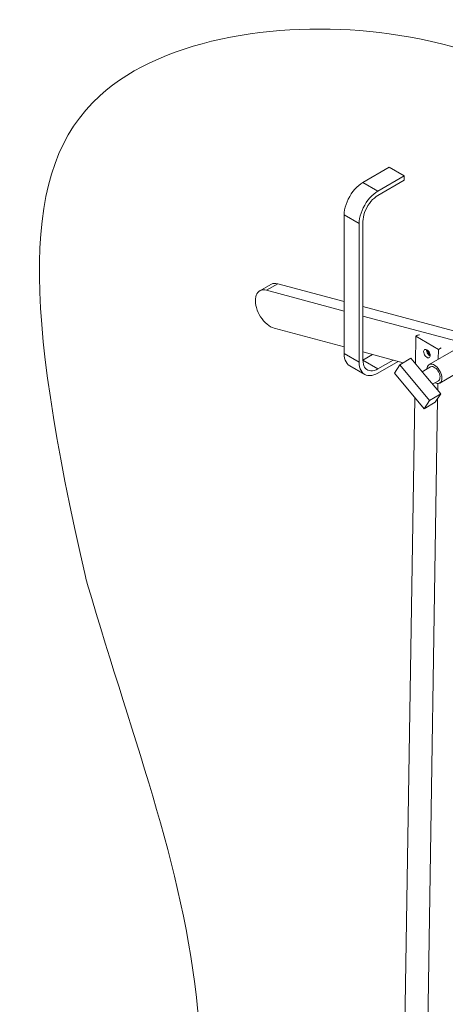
# Paper-space layout 'S705' of a CAD drawing. Header units: inches. Extents: x 5.5 to 32.4, y 1.5 to 19.6.
# Tile 4 of 6: x 23.7 to 25.7, y 14.5 to 19.1. Entities that reach past the tile are written whole.
import ezdxf

# ---------------------------------------------------------------- set-up
doc = ezdxf.new("R2010")
doc.units = ezdxf.units.IN
doc.header["$MEASUREMENT"] = 0
doc.layers.add('G-ANNO-TEXT', color=7, linetype='Continuous', lineweight=0)

psp = doc.layouts.new('S705')

# ---------------------------------------------------------------- linework, layer by layer
at = {"layer": 'G-ANNO-TEXT', "color": 7, "linetype": 'Continuous'}
for p, q in [((25.3381, 18.3437), (25.4618, 18.4151)), ((25.5325, 18.3743), (25.4618, 18.4151)), ((25.4088, 18.3029), (25.5325, 18.3743)), ((25.5325, 18.3539), (25.5325, 18.3743)), ((25.4088, 18.3029), (25.3381, 18.3437)), ((25.4088, 18.2824), (25.5325, 18.3539)), ((25.2497, 18.1906), (25.2497, 17.5374)), ((25.3204, 18.1498), (25.2497, 18.1906)), ((25.3204, 18.1498), (25.3204, 17.4965)), ((25.3381, 18.16), (25.3381, 17.5067)), ((24.9048, 17.8636), (24.8518, 17.833)), ((24.8834, 17.8358), (24.9365, 17.8664)), ((25.2497, 17.7825), (24.9365, 17.8664)), ((25.2497, 17.7377), (24.8834, 17.8358)), ((26.5757, 17.4273), (25.3381, 17.7589)), ((26.5227, 17.3967), (25.3381, 17.714)), ((24.92, 17.6569), (25.2497, 17.5686)), ((25.5874, 17.6197), (25.5854, 17.4901)), ((25.5916, 17.6221), (25.5874, 17.6197)), ((25.5874, 17.6197), (25.6934, 17.5562)), ((25.3204, 17.4965), (25.2497, 17.5374)), ((25.3381, 17.545), (25.5277, 17.4942)), ((25.3381, 17.5067), (25.3833, 17.5328)), ((25.7647, 17.5518), (25.6498, 17.4855)), ((25.6934, 17.5562), (25.6927, 17.5103)), ((25.6934, 17.5562), (25.7069, 17.564)), ((25.3381, 17.5067), (25.4088, 17.4659)), ((25.4088, 17.4659), (25.4799, 17.507)), ((25.4088, 17.4455), (25.5041, 17.5005)), ((25.5113, 17.4847), (25.5643, 17.5153)), ((25.6343, 17.4313), (25.5643, 17.5153)), ((25.2756, 17.4801), (25.3463, 17.4393)), ((25.5113, 17.4847), (25.4861, 17.4454)), ((25.4861, 17.4454), (25.6261, 17.2772)), ((25.6513, 17.3166), (25.5113, 17.4847)), ((25.656, 17.4747), (25.6169, 17.4521)), ((25.6998, 17.3989), (25.8147, 17.4652)), ((25.7043, 17.3472), (25.6343, 17.4313)), ((25.6656, 17.3936), (25.6935, 17.4097)), ((25.6909, 17.3966), (25.6904, 17.3639)), ((25.6513, 17.3166), (25.7043, 17.3472)), ((25.6791, 17.3079), (25.7043, 17.3472)), ((25.5828, 17.3292), (25.5278, 13.8334)), ((25.6261, 17.2772), (25.6513, 17.3166)), ((25.6261, 17.2772), (25.6791, 17.3079)), ((25.6898, 17.3245), (25.6336, 13.7537))]:
    psp.add_line(p, q, dxfattribs=at)
at = {"layer": 'G-ANNO-TEXT', "color": 7, "linetype": 'Continuous', "flags": 128}
for points in [[(25.3381, 18.3437), (25.3282, 18.3373), (25.3184, 18.3298), (25.3089, 18.3211), (25.2997, 18.3114), (25.2911, 18.3009), (25.283, 18.2896), (25.2756, 18.2777), (25.269, 18.2654), (25.2632, 18.2527), (25.2585, 18.2399), (25.2547, 18.2272), (25.2519, 18.2146), (25.2503, 18.2023), (25.2497, 18.1906)], [(25.4088, 18.3029), (25.3989, 18.2965), (25.3891, 18.2889), (25.3796, 18.2803), (25.3704, 18.2706), (25.3618, 18.2601), (25.3537, 18.2488), (25.3463, 18.2369), (25.3397, 18.2245), (25.334, 18.2119), (25.3292, 18.1991), (25.3254, 18.1863), (25.3226, 18.1738), (25.321, 18.1615), (25.3204, 18.1498)], [(25.4088, 18.2824), (25.4003, 18.2769), (25.3919, 18.2703), (25.3837, 18.2627), (25.3759, 18.2541), (25.3686, 18.2448), (25.3619, 18.2348), (25.3559, 18.2244), (25.3506, 18.2136), (25.3462, 18.2026), (25.3427, 18.1916), (25.3401, 18.1807), (25.3386, 18.1701), (25.3381, 18.16)], [(24.9365, 17.8664), (24.9284, 17.868), (24.9207, 17.8682), (24.9134, 17.8671), (24.9068, 17.8647), (24.9048, 17.8636)], [(24.8834, 17.8358), (24.8753, 17.8374), (24.8676, 17.8376), (24.8604, 17.8365), (24.8538, 17.8341), (24.8479, 17.8304), (24.8428, 17.8255), (24.8385, 17.8194), (24.8351, 17.8122), (24.8328, 17.8041), (24.8314, 17.7952), (24.8311, 17.7856), (24.8317, 17.7753), (24.8334, 17.7647), (24.8362, 17.7538), (24.8398, 17.7427), (24.8444, 17.7318), (24.8498, 17.721), (24.8559, 17.7106), (24.8628, 17.7008), (24.8702, 17.6916), (24.878, 17.6832), (24.8862, 17.6757), (24.8946, 17.6692), (24.9032, 17.6639), (24.9117, 17.6598), (24.92, 17.6569)], [(25.6045, 17.6252), (25.6014, 17.6251), (25.5978, 17.6245), (25.5945, 17.6235), (25.5916, 17.6221)], [(25.2756, 17.4801), (25.2756, 17.4801), (25.269, 17.4848), (25.2632, 17.4909), (25.2585, 17.4981), (25.2547, 17.5065), (25.2519, 17.5159), (25.2503, 17.5262), (25.2497, 17.5374)], [(25.6241, 17.5467), (25.6245, 17.542), (25.6259, 17.537), (25.6281, 17.532), (25.6311, 17.5273), (25.6346, 17.5233), (25.6384, 17.5202), (25.6423, 17.5181), (25.646, 17.5173), (25.6493, 17.5177), (25.652, 17.5194), (25.654, 17.5222), (25.655, 17.5259), (25.6551, 17.5304), (25.6542, 17.5353), (25.6524, 17.5403), (25.6498, 17.5452), (25.6465, 17.5495), (25.6428, 17.5531), (25.6389, 17.5557), (25.6351, 17.5572), (25.6315, 17.5574), (25.6285, 17.5563), (25.6261, 17.5541), (25.6246, 17.5508), (25.6241, 17.5467)], [(25.6376, 17.5563), (25.6376, 17.5561), (25.6376, 17.5516), (25.6387, 17.5467), (25.6406, 17.5416), (25.6433, 17.5368), (25.6466, 17.5325), (25.6503, 17.529), (25.6542, 17.5266), (25.6551, 17.5262)], [(25.6419, 17.5538), (25.6422, 17.5522), (25.6435, 17.5472), (25.6458, 17.5422), (25.6487, 17.5375), (25.6522, 17.5335), (25.655, 17.5311)], [(25.4088, 17.4455), (25.3989, 17.4404), (25.3891, 17.4367), (25.3796, 17.4344), (25.3704, 17.4335), (25.3618, 17.434), (25.3537, 17.4359), (25.3463, 17.4393), (25.3397, 17.444), (25.334, 17.4501), (25.3292, 17.4573), (25.3254, 17.4657), (25.3226, 17.4751), (25.321, 17.4854), (25.3204, 17.4965)], [(25.4088, 17.4659), (25.4003, 17.4616), (25.3919, 17.4585), (25.3837, 17.4567), (25.3759, 17.4563), (25.3686, 17.4572), (25.3619, 17.4594), (25.3559, 17.4629), (25.3506, 17.4676), (25.3462, 17.4735), (25.3427, 17.4804), (25.3401, 17.4884), (25.3386, 17.4972), (25.3381, 17.5067)], [(25.7059, 17.4048), (25.7083, 17.4098), (25.7097, 17.4157), (25.7101, 17.4224), (25.7095, 17.4296), (25.7079, 17.4372), (25.7054, 17.4449), (25.7019, 17.4526), (25.6977, 17.46), (25.6929, 17.4668), (25.6875, 17.473), (25.6817, 17.4782), (25.6758, 17.4824), (25.6698, 17.4855), (25.6639, 17.4873), (25.6584, 17.4878), (25.6533, 17.4871), (25.6489, 17.485), (25.6452, 17.4817), (25.6423, 17.4772), (25.6404, 17.4718), (25.6395, 17.4654), (25.6395, 17.4651)], [(25.6981, 17.4142), (25.7001, 17.4186), (25.7011, 17.4238), (25.7012, 17.4298), (25.7002, 17.4363), (25.6982, 17.443), (25.6953, 17.4497), (25.6917, 17.456), (25.6874, 17.4619), (25.6826, 17.467), (25.6775, 17.4711), (25.6723, 17.4741), (25.6672, 17.4759), (25.6624, 17.4764), (25.658, 17.4756), (25.656, 17.4747)], [(25.677, 17.4002), (25.6827, 17.3978), (25.6884, 17.3967), (25.6937, 17.3968), (25.6985, 17.3982), (25.7026, 17.401), (25.7059, 17.4048)], [(25.6935, 17.4097), (25.6952, 17.4109), (25.6981, 17.4142)]]:
    psp.add_lwpolyline(points, dxfattribs=at)
at = {"layer": 'G-ANNO-TEXT'}
for points, knots in [([(24.0302, 16.487), (23.7398, 17.7626), (23.7054, 18.9369), (25.6236, 19.1982), (27.0131, 18.3647), (28.7526, 17.2471), (28.2771, 15.2389), (28.2894, 13.5581), (28.6735, 11.8945), (28.0834, 11.0303), (27.8122, 10.7524)], [0, 0, 0, 0, 17.066975, 31.014245, 46.719847, 67.793109, 83.765638, 102.452658, 119.981488, 131.631661, 131.631661, 131.631661, 131.631661]), ([(24.276, 12.7937), (24.5369, 13.2607), (24.6977, 14.6258), (24.2596, 15.6932), (24.0333, 16.4763), (24.0302, 16.487)], [0, 0, 0, 0, 16.04743, 37.529702, 37.826348, 37.826348, 37.826348, 37.826348])]:
    psp.add_open_spline(points, degree=3, knots=knots, dxfattribs=at)

doc.saveas('drawing.dxf')
